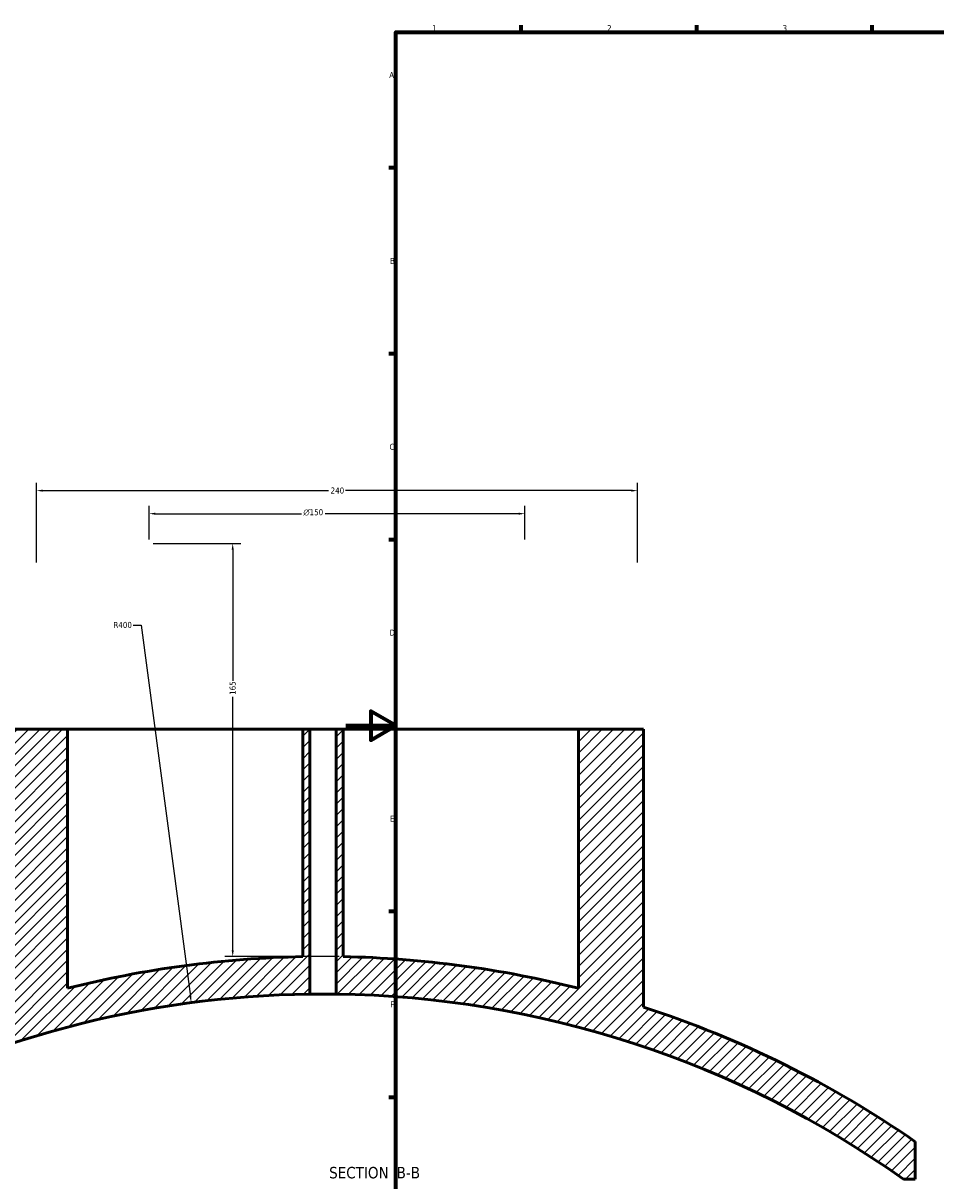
# Model space of a CAD drawing. Header units: millimetres. Extents: x -604 to 1143, y -275 to 912.
# Tile 3 of 10: x -129 to 236, y 115 to 578. Entities that reach past the tile are written whole.
import ezdxf

# ---------------------------------------------------------------- set-up
doc = ezdxf.new("R2010")
doc.units = ezdxf.units.MM
for name, color, linetype, lineweight in [('Border (ANSI)', 7, 'Continuous', 70), ('Dimension (ANSI)', 7, 'Continuous', 25), ('Hatch (ANSI)', 7, 'Continuous', 18), ('Symbol (ANSI)', 7, 'Continuous', 25), ('Visible (ANSI)', 7, 'Continuous', 50)]:
    doc.layers.add(name, color=color, linetype=linetype, lineweight=lineweight)
doc.styles.add('Label Text (ANSI)', font='tahoma.ttf')
doc.styles.add('Note Text (ANSI)', font='tahoma.ttf')
doc.dimstyles.new('Default - mm (ANSI)', dxfattribs={"dimtxt": 2.4, "dimasz": 2.5, "dimexe": 3.175, "dimexo": 1.6002, "dimgap": 0.8, "dimtad": 0, "dimtoh": 1, "dimdec": 0, "dimrnd": 1e-08, "dimzin": 4, "dimdsep": 46, "dimtxsty": 'Note Text (ANSI)', "dimcen": 0.09, "dimdle": 10, "dimclrd": 256, "dimclre": 256, "dimclrt": 5, "dimadec": 1, "dimazin": 1, "dimtfac": 1.27, "dimtofl": 0, "dimtmove": 0, "dimatfit": 3, "dimfxl": 1, "dimtolj": 1, "dimtzin": 4, "dimlwd": -1, "dimlwe": -1, "dimarcsym": 0})

# ---------------------------------------------------------------- blocks, each defined once
blk = doc.blocks.new('Borders Default Border')
at = {"layer": 'Border (ANSI)'}
for p, q in [((70.08, 574), (70.08, 576.8)), ((140.17, 574), (140.17, 576.8)), ((210.25, 574), (210.25, 576.8)), ((20, 519.75), (17.2, 519.75)), ((20, 445.5), (17.2, 445.5)), ((20, 371.25), (17.2, 371.25)), ((20, 222.75), (17.2, 222.75)), ((20, 148.5), (17.2, 148.5))]:
    blk.add_line(p, q, dxfattribs=at)
at = {"layer": 'Border (ANSI)', "flags": 128}
for points in [[(20, 20), (20, 574), (821, 574), (821, 20), (20, 20)], [(0, 297), (20, 297), (10, 302.77), (10, 291.23), (20, 297)]]:
    blk.add_lwpolyline(points, dxfattribs=at)
at = {"layer": 'Border (ANSI)', "color": 5, "true_color": 0x0000ff, "char_height": 2.4, "attachment_point": 7, "style": 'Note Text (ANSI)'}
for s, insert in [('1', (34.5, 574.4)), ('2', (104.4, 574.4)), ('3', (174.46, 574.35)), ('A', (17.38, 555.68)), ('B', (17.67, 481.43)), ('C', (17.51, 407.13)), ('D', (17.52, 332.93)), ('E', (17.71, 258.68)), ('F', (17.78, 184.43))]:
    blk.add_mtext(s, dxfattribs=dict(at, insert=insert))
blk = doc.blocks.new('*D10')
at = {"layer": 'Defpoints', "color": 0, "transparency": 16777216}
for p in [(116.54, 390.85), (-123.46, 360.53), (116.54, 360.53)]:
    blk.add_point(p, dxfattribs=at)
at = {"layer": 'Dimension (ANSI)', "transparency": 16777216}
for p, q in [((-123.46, 362.14), (-123.46, 394.02)), ((116.54, 362.14), (116.54, 394.02)), ((-120.96, 390.85), (-6.81, 390.85)), ((114.04, 390.85), (-0.11, 390.85))]:
    blk.add_line(p, q, dxfattribs=at)
for points in [[(-120.96, 391.26), (-120.96, 390.43), (-123.46, 390.85)], [(114.04, 391.26), (114.04, 390.43), (116.54, 390.85)]]:
    blk.add_solid(points, dxfattribs=at)
at = {"layer": 'Dimension (ANSI)', "color": 5, "transparency": 16777216, "insert": (-6.01, 392.1), "char_height": 2.4, "attachment_point": 1, "style": 'Note Text (ANSI)'}
blk.add_mtext('\\A1;240', dxfattribs=at)
blk = doc.blocks.new('*D11')
at = {"layer": 'Defpoints', "color": 0, "transparency": 16777216}
for p in [(71.54, 381.65), (-78.46, 369.73), (71.54, 369.73)]:
    blk.add_point(p, dxfattribs=at)
at = {"layer": 'Dimension (ANSI)', "transparency": 16777216}
for p, q in [((-78.46, 371.34), (-78.46, 384.82)), ((71.54, 371.34), (71.54, 384.82)), ((-75.96, 381.65), (-17.69, 381.65)), ((69.04, 381.65), (-8.23, 381.65))]:
    blk.add_line(p, q, dxfattribs=at)
for points in [[(-75.96, 382.06), (-75.96, 381.23), (-78.46, 381.65)], [(69.04, 382.06), (69.04, 381.23), (71.54, 381.65)]]:
    blk.add_solid(points, dxfattribs=at)
at = {"layer": 'Dimension (ANSI)', "color": 5, "transparency": 16777216, "insert": (-16.89, 383.45), "char_height": 2.4, "attachment_point": 1, "style": 'Note Text (ANSI)'}
blk.add_mtext('\\A1;{\\fAIGDT|b0|i0;\\H2.4000;\\ln}\\fTahoma|b0|i0;\\H2.4000;150', dxfattribs=at)
blk = doc.blocks.new('*D12')
at = {"layer": 'Defpoints', "color": 0, "transparency": 16777216}
for p in [(-78.46, 369.73), (-45.11, 204.7), (-1.05, 204.7)]:
    blk.add_point(p, dxfattribs=at)
at = {"layer": 'Dimension (ANSI)', "transparency": 16777216}
for p, q in [((-76.86, 369.73), (-41.93, 369.73)), ((-45.11, 367.23), (-45.11, 314.94)), ((-45.11, 207.2), (-45.11, 308.47)), ((-2.65, 204.7), (-48.28, 204.7))]:
    blk.add_line(p, q, dxfattribs=at)
for points in [[(-45.53, 367.23), (-44.69, 367.23), (-45.11, 369.73)], [(-45.53, 207.2), (-44.69, 207.2), (-45.11, 204.7)]]:
    blk.add_solid(points, dxfattribs=at)
at = {"layer": 'Dimension (ANSI)', "color": 5, "transparency": 16777216, "insert": (-46.36, 309.27), "char_height": 2.4, "attachment_point": 1, "rotation": 90, "style": 'Note Text (ANSI)'}
blk.add_mtext('\\A1;165', dxfattribs=at)
blk = doc.blocks.new('*D13')
at = {"layer": 'Defpoints', "color": 0, "transparency": 16777216}
for p in [(-61.66, 186.3), (-9.05, -210.22)]:
    blk.add_point(p, dxfattribs=at)
at = {"layer": 'Dimension (ANSI)', "transparency": 16777216}
for p, q in [((-84.86, 337.17), (-81.68, 337.17)), ((-81.68, 337.17), (-61.99, 188.78))]:
    blk.add_line(p, q, dxfattribs=at)
blk.add_solid([(-61.58, 188.84), (-62.4, 188.73), (-61.66, 186.3)], dxfattribs=at)
at = {"layer": 'Dimension (ANSI)', "color": 5, "transparency": 16777216, "insert": (-92.74, 338.42), "char_height": 2.4, "attachment_point": 1, "style": 'Note Text (ANSI)'}
blk.add_mtext('\\A1;R400', dxfattribs=at)

msp = doc.modelspace()

# ---------------------------------------------------------------- hatches: boundary and pattern name
at = {"layer": 'Hatch (ANSI)'}
h = msp.add_hatch(dxfattribs=at)
h.set_pattern_fill('ANSI31', color=256, scale=25.4, style=0)
h.set_pattern_definition([(45, (0, 0), (-2.245064, 2.245064), [])])
edge = h.paths.add_edge_path()
edge.add_line((92.95, 295.56), (92.95, 192.05))
edge.add_ellipse((-9.05, -210.22), major_axis=(-402.27, 102), ratio=1, start_angle=270, end_angle=283.1236)
edge.add_line((-1.05, 204.7), (-1.05, 295.56))
edge.add_line((-1.05, 295.56), (-3.85, 295.56))
edge.add_line((-3.85, 295.56), (-3.85, 189.75))
edge.add_ellipse((-9.05, -210.22), major_axis=(399.97, -5.2), ratio=1, start_angle=55.3365, end_angle=90, ccw=False)
edge.add_line((222.71, 115.8), (227.45, 115.8))
edge.add_line((227.45, 115.8), (227.45, 130.8))
edge.add_ellipse((-9.05, -210.22), major_axis=(-341.02, 236.5), ratio=1, start_angle=270, end_angle=286.777)
edge.add_line((118.95, 184.55), (118.95, 295.56))
edge.add_line((118.95, 295.56), (92.95, 295.56))
edge = h.paths.add_edge_path()
edge.add_line((-111.05, 192.05), (-111.05, 295.56))
edge.add_line((-111.05, 295.56), (-137.05, 295.56))
edge.add_line((-137.05, 295.56), (-137.05, 184.55))
edge.add_ellipse((-9.05, -210.22), major_axis=(-394.77, -128), ratio=1, start_angle=270, end_angle=279.8273)
edge.add_line((-202.55, 156.91), (-202.55, 139.86))
edge.add_ellipse((-9.05, -210.22), major_axis=(350.08, 193.5), ratio=1, start_angle=61.8143, end_angle=90, ccw=False)
edge.add_line((-14.25, 189.75), (-14.25, 295.56))
edge.add_line((-14.25, 295.56), (-17.05, 295.56))
edge.add_line((-17.05, 295.56), (-17.05, 204.7))
edge.add_ellipse((-9.05, -210.22), major_axis=(-414.92, -8), ratio=1, start_angle=270, end_angle=283.1236)

# ---------------------------------------------------------------- linework, layer by layer
at = {"layer": 'Visible (ANSI)'}
for p, q in [((-137.05, 295.56), (-111.05, 295.56)), ((-111.05, 192.05), (-111.05, 295.56)), ((-111.05, 295.56), (-17.05, 295.56)), ((-17.05, 295.56), (-14.25, 295.56)), ((-17.05, 295.56), (-17.05, 204.7)), ((-14.25, 189.75), (-14.25, 295.56)), ((-14.25, 295.56), (-3.85, 295.56)), ((-3.85, 295.56), (-1.05, 295.56)), ((-3.85, 295.56), (-3.85, 189.75)), ((-1.05, 204.7), (-1.05, 295.56)), ((-1.05, 295.56), (92.95, 295.56)), ((92.95, 295.56), (92.95, 192.05)), ((92.95, 295.56), (118.95, 295.56)), ((118.95, 184.55), (118.95, 295.56)), ((227.45, 115.8), (227.45, 130.8)), ((222.71, 115.8), (227.45, 115.8))]:
    msp.add_line(p, q, dxfattribs=at)
for radius, start, end in [(415, 91.1046, 104.2281), (415, 75.7719, 88.8954), (400, 90.7449, 118.9306), (400, 54.5916, 89.2551), (415, 55.2582, 72.0351)]:
    msp.add_arc((-9.05, -210.22), radius, start, end, dxfattribs=at)
msp.add_open_spline([(-3.85, 189.75), (-3.85, 189.75), (-3.98, 189.75), (-4.51, 189.75), (-4.91, 189.76), (-5.83, 189.77), (-6.42, 189.77), (-7.7, 189.78), (-8.4, 189.78), (-9.7, 189.78), (-10.4, 189.78), (-11.68, 189.77), (-12.26, 189.77), (-13.19, 189.76), (-13.59, 189.75), (-14.12, 189.75), (-14.25, 189.75), (-14.25, 189.75)], degree=3, knots=[0, 0, 0, 0, 0.195879, 0.195879, 0.391759, 0.391759, 0.587638, 0.587638, 0.783518, 0.783518, 0.979397, 0.979397, 1.175277, 1.175277, 1.371156, 1.371156, 1.567036, 1.567036, 1.567036, 1.567036], dxfattribs=at)

# ---------------------------------------------------------------- block references
msp.add_blockref('Borders Default Border', (0, 0))

# ---------------------------------------------------------------- texts
at = {"layer": 'Symbol (ANSI)', "char_height": 4.572, "attachment_point": 7, "style": 'Label Text (ANSI)'}
for s, insert in [('SECTION', (-6.6, 116.05)), (' B-B', (18.63, 116.15))]:
    msp.add_mtext(s, dxfattribs=dict(at, insert=insert))

# ---------------------------------------------------------------- dimensions: what is measured, and where the dimension line sits
at = {"layer": 'Dimension (ANSI)'}
for base, p1, p2, angle, picture, middle in [((116.54, 390.85), (-123.46, 360.53), (116.54, 360.53), 180, '*D10', (-3.46, 390.85)), ((-45.11, 204.7), (-78.46, 369.73), (-1.05, 204.7), 90, '*D12', (-45.11, 311.71))]:
    dim = msp.add_linear_dim(base=base, p1=p1, p2=p2, angle=angle, dimstyle='Default - mm (ANSI)', override={"dimgap": 0.8, "dimtoh": 0, "dimdec": 0, "dimtol": 0, "dimlim": 0, "dimtp": 0, "dimtm": 0, "dimtdec": 2, "dimatfit": 1}, dxfattribs=at)
    dim.commit()
    dim.dimension.update_dxf_attribs({"geometry": picture, "text_midpoint": middle, "dimtype": 160})
dim = msp.add_linear_dim(base=(71.54, 381.65), p1=(-78.46, 369.73), p2=(71.54, 369.73), angle=180, text='{\\fAIGDT|b0|i0;\\H2.4000;\\ln}\\fTahoma|b0|i0;\\H2.4000;<>', dimstyle='Default - mm (ANSI)', override={"dimgap": 0.8, "dimtoh": 0, "dimdec": 0, "dimtol": 0, "dimlim": 0, "dimtp": 0, "dimtm": 0, "dimtdec": 2, "dimatfit": 1}, dxfattribs=at)
dim.commit()
dim.dimension.update_dxf_attribs({"geometry": '*D11', "text_midpoint": (-12.96, 381.65), "dimtype": 160})
dim = msp.add_radius_dim(center=(-9.05, -210.22), mpoint=(-61.66, 186.3), dimstyle='Default - mm (ANSI)', override={"dimgap": 0.8, "dimtih": 1, "dimdec": 0, "dimlfac": 1, "dimcen": 0, "dimtol": 0, "dimlim": 0, "dimtp": 0, "dimtm": 0, "dimtdec": 2}, dxfattribs=at)
dim.commit()
dim.dimension.update_dxf_attribs({"geometry": '*D13', "text_midpoint": (-89.2, 337.17), "dimtype": 164})

doc.saveas('drawing.dxf')
